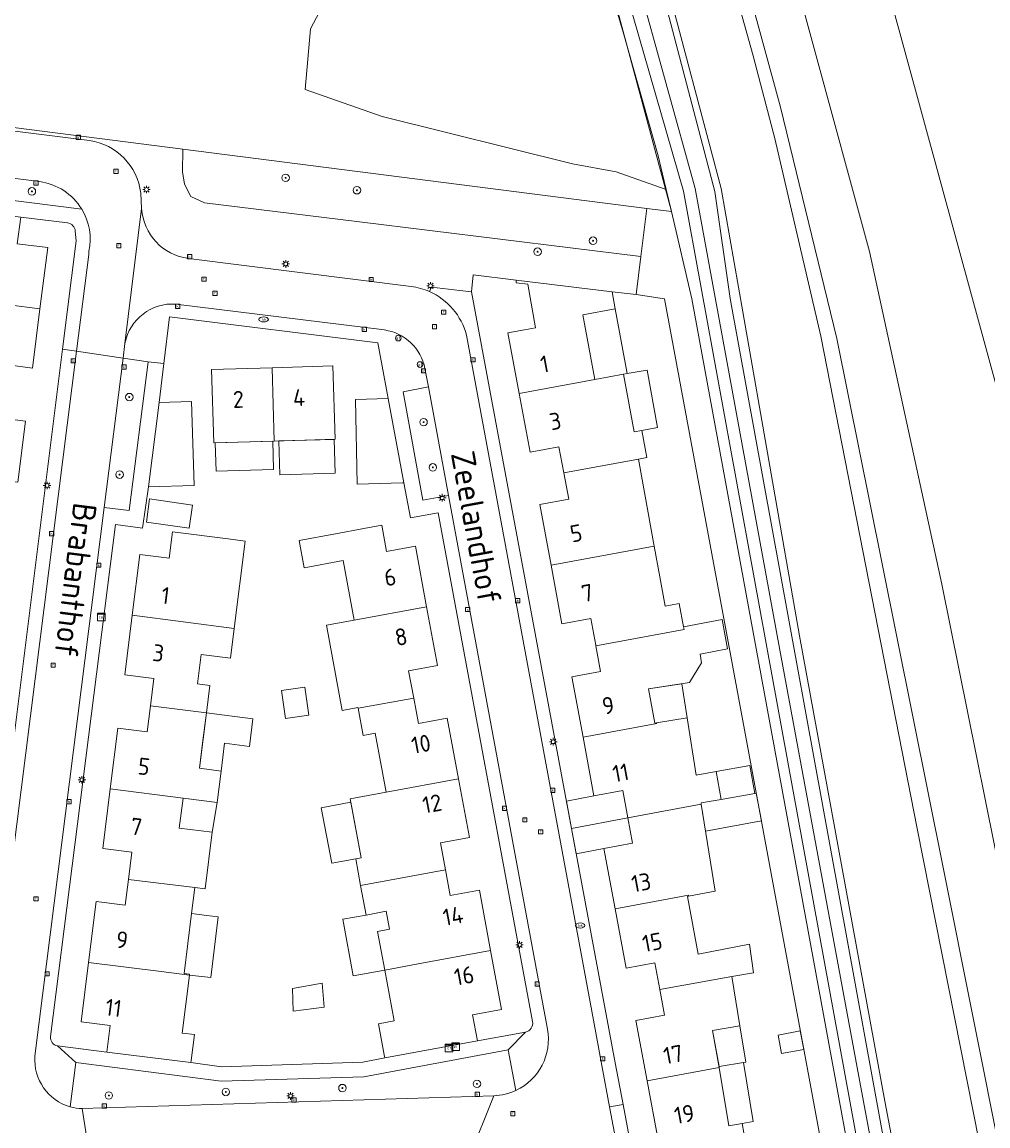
# Model space of a CAD drawing. Header units: metres. Extents: x 168032 to 180145, y 382923 to 399665.
# Tile 109 of 256: x 177681 to 177784, y 387571 to 387688. Entities that reach past the tile are written whole.
import ezdxf
from ezdxf.enums import TextEntityAlignment as Align

# ---------------------------------------------------------------- set-up
doc = ezdxf.new("R2010")
doc.units = ezdxf.units.M
doc.layers.get('0').update_dxf_attribs({"color": 8, "lineweight": 18})
for name, color, linetype, lineweight in [('B-WE-GR-BEPLANTING_CULTUUR_BODEMBEDEKKER-GV', 8, 'Continuous', 18), ('B-WE-GR-BEPLANTING_CULTUUR_BOSPLANTSOEN-GV', 8, 'Continuous', 18), ('B-WE-GR-BEPLANTING_CULTUUR_HEESTERS-GV', 8, 'Continuous', 18), ('B-WE-GR-BEPLANTING_CULTUUR_ROOS-GV', 8, 'Continuous', 18), ('B-WE-GR-BOOM-S', 8, 'Continuous', 18), ('B-WE-IE-TERREINAFSCHEIDING_KUNSTMATIG_HEKWERK-G', 8, 'IE-TERREINAFSCHEIDING-KUNSTMATIG', 18), ('B-WE-KL-DATA-S', 8, 'Continuous', 18), ('B-WE-KL-ET_KAST-S', 8, 'Continuous', 18), ('B-WE-KL-ET_LS_OV_LICHTMAST-S', 8, 'Continuous', 18), ('B-WE-KL-WATER-S', 8, 'Continuous', 18), ('B-WE-OG-BEBOUWING-GV', 8, 'Continuous', 18), ('B-WE-OG-BEBOUWING-T18', 8, 'Continuous', 18), ('B-WE-OG-BEBOUWING_LUIFEL-GV', 8, 'Continuous', 18), ('B-WE-OG-BEBOUWING_SCHUUR-GV', 8, 'Continuous', 18), ('B-WE-OG-TERREIN_CULTUURSCHEIDING-GV', 8, 'Continuous', 18), ('B-WE-OG-TERREIN_ERF-GV', 8, 'Continuous', 18), ('B-WE-OG-TOPOGRAFIE-T18', 8, 'Continuous', 18), ('B-WE-OG-WATER_SLOOT-GV', 8, 'Continuous', 18), ('B-WE-OG-WEG-GV', 8, 'Continuous', 18), ('B-WE-RI-GWA_KOLK-S', 8, 'Continuous', 18), ('B-WE-RI-GWA_RIOOLPUT-S', 8, 'Continuous', 18), ('B-WE-VH-VERHARDING_BETONSTRAATSTEEN-GV', 8, 'Continuous', 18), ('B-WE-VH-VERHARDING_TEGEL-GV', 8, 'Continuous', 18), ('B-WE-VW-AFSLUITPAAL-S', 8, 'Continuous', 18)]:
    doc.layers.add(name, color=color, linetype=linetype, lineweight=lineweight)
doc.styles.add('NLCS-ISO', font='NLCS-ISO.ttf')
doc.styles.add('NLCS-ISO-M200-T18', font='NLCS-ISO.ttf', dxfattribs={"height": 0.36})
doc.linetypes.add('IE-TERREINAFSCHEIDING-KUNSTMATIG', pattern='A,4,[82,NLCS.SHX,S=0.75,R=90,X=0,Y=0],4,-2', length=10)

# ---------------------------------------------------------------- blocks, each defined once
blk = doc.blocks.new('SKL-ET_KAST_ELEKTRA-SO')
at = {"color": 0, "linetype": 'ByBlock', "lineweight": 18}
for points in [[(-2, 2), (2, 2), (2, 1.68), (-2, 1.68)], [(-2, 1.52), (2, 1.52), (2, -2), (-2, -2)]]:
    blk.add_lwpolyline(points, close=True, dxfattribs=at)
at = {"color": 0, "linetype": 'ByBlock', "lineweight": 18, "style": 'NLCS-ISO'}
blk.add_text('et', height=1.5, dxfattribs=at).set_placement((0, 0), align=Align.MIDDLE_CENTER)
blk = doc.blocks.new('SKL-DATA_SIGNAAL_CAIKAST-SO')
at = {"color": 0, "linetype": 'ByBlock', "lineweight": 18}
for points in [[(-2, 2), (2, 2), (2, 1.68), (-2, 1.68)], [(-2, 1.52), (2, 1.52), (2, -2), (-2, -2)]]:
    blk.add_lwpolyline(points, close=True, dxfattribs=at)
at = {"color": 0, "linetype": 'ByBlock', "lineweight": 18, "style": 'NLCS-ISO'}
blk.add_text('cai', height=1.5, dxfattribs=at).set_placement((0, 0), align=Align.MIDDLE_CENTER)
blk = doc.blocks.new('SKL-ET_OV_LICHTMAST-SO')
at = {"color": 0, "linetype": 'ByBlock', "lineweight": 18}
for points in [[(-1.25, 0), (-2, 0)], [(-1.41, 1.41), (-0.88, 0.88)], [(0, 2), (0, 1.25)], [(0.88, 0.88), (1.41, 1.41)], [(2, 0), (1.25, 0)], [(-1.41, -1.41), (-0.88, -0.88)], [(0, -1.25), (0, -2)], [(0.88, -0.88), (1.41, -1.41)]]:
    blk.add_lwpolyline(points, dxfattribs=at)
blk.add_circle((0, 0), 1, dxfattribs=at)
blk = doc.blocks.new('SVW-AFSLUITPAAL-SO')
at = {"lineweight": 18}
blk.add_circle((0, 0), 1.5, dxfattribs=at)
at = {"lineweight": 18, "style": 'NLCS-ISO'}
blk.add_text('af', height=1.8, dxfattribs=at).set_placement((0, 0), align=Align.MIDDLE_CENTER)
blk = doc.blocks.new('SRI-PUT_INSPECTIEPUT_RIOOLPUT-SO')
at = {"color": 0, "linetype": 'ByBlock', "lineweight": 18}
blk.add_lwpolyline([(-1.12, -1.12), (1.12, -1.12), (1.12, 1.12), (-1.12, 1.12)], close=True, dxfattribs=at)
at = {"color": 0, "linetype": 'ByBlock', "lineweight": 18, "style": 'NLCS-ISO'}
blk.add_text('r', height=1.5, dxfattribs=at).set_placement((0, 0.28), align=Align.MIDDLE_CENTER)
blk = doc.blocks.new('SRI-KOLK-SO')
at = {"color": 0, "linetype": 'ByBlock', "lineweight": 18}
blk.add_lwpolyline([(-1.125, -1.125), (1.125, -1.125), (1.125, 1.125), (-1.125, 1.125)], close=True, dxfattribs=at)
at = {"color": 0, "linetype": 'ByBlock', "lineweight": 18, "style": 'NLCS-ISO'}
blk.add_text('k', height=1.5, dxfattribs=at).set_placement((0, 0), align=Align.MIDDLE_CENTER)
blk = doc.blocks.new('SKL-WATER_BRANDKRAAN_BRANDPUT-SO')
at = {"color": 0, "linetype": 'ByBlock', "lineweight": 18}
blk.add_ellipse((0, 0), major_axis=(2.5, 0), ratio=0.54, dxfattribs=at)
at = {"color": 0, "linetype": 'ByBlock', "lineweight": 18, "style": 'NLCS-ISO'}
blk.add_text('bk', height=1.5, dxfattribs=at).set_placement((0.16, 0), align=Align.MIDDLE_CENTER)
blk = doc.blocks.new('SGR-BOOM_01-SO')
at = {"linetype": 'ByBlock', "lineweight": 18}
h = blk.add_hatch(color=0, dxfattribs=at)
h.dxf.hatch_style = 1
edge = h.paths.add_edge_path()
edge.add_arc((0, 0), 0.25, 0, 360)
at = {"color": 0, "linetype": 'ByBlock', "lineweight": 18}
for radius in [2, 0.25]:
    blk.add_circle((0, 0), radius, dxfattribs=at)

msp = doc.modelspace()

# ---------------------------------------------------------------- linework, layer by layer
at = {"layer": 'B-WE-GR-BEPLANTING_CULTUUR_BODEMBEDEKKER-GV', "flags": 128}
msp.add_lwpolyline([(177694.634, 387651.837), (177691.986, 387652.224), (177689.978, 387636.339), (177692.645, 387636.023)], close=True, dxfattribs=at)
for points in [[(177732.957, 387578.665), (177717.605, 387575.803), (177702.398, 387575.349), (177686.953, 387577.338), (177686.369, 387572.616)], [(177733.77, 387574.349), (177732.957, 387578.665)], [(177687.62, 387572.418), (177731.424, 387573.789)]]:
    msp.add_lwpolyline(points, dxfattribs=at)
at = {"layer": 'B-WE-GR-BEPLANTING_CULTUUR_BODEMBEDEKKER-GV'}
for points in [[(177731.424, 387573.789, 0.1013712), (177733.77, 387574.349)], [(177686.369, 387572.616, 0.0630723), (177687.62, 387572.418)]]:
    msp.add_lwpolyline(points, format="xyb", dxfattribs=at)
at = {"layer": 'B-WE-GR-BEPLANTING_CULTUUR_BOSPLANTSOEN-GV', "flags": 128}
for points in [[(177750.277, 387740.862), (177765.388, 387685.508), (177771.384, 387663.541), (177779.052, 387628.193), (177787.404, 387586.838), (177794.273, 387553.658), (177801.057, 387519.671), (177804.045, 387504.231), (177808.196, 387497.272), (177810.07, 387494.855), (177813.787, 387492.34), (177816.021, 387493.308), (177816.69, 387494.367), (177817.17, 387496.267), (177816.684, 387502.817), (177811.36, 387535.515), (177803.093, 387571.242), (177800.358, 387581.153), (177794.563, 387601.455), (177785.887, 387645.552), (177757.624, 387748.982)], [(177648.989, 387680.752), (177698.339, 387674.44), (177747.692, 387668.128), (177750.298, 387667.803), (177749.746, 387670.156), (177744.436, 387672.024), (177739.772, 387672.885), (177719.536, 387677.908), (177711.355, 387680.779), (177711.929, 387687.237), (177714.8, 387692.691)]]:
    msp.add_lwpolyline(points, dxfattribs=at)
at = {"layer": 'B-WE-GR-BEPLANTING_CULTUUR_HEESTERS-GV', "flags": 128}
for points in [[(177683.093, 387670.983), (177647.769, 387675.406)], [(177642.598, 387674.051), (177642.848, 387673.709), (177647.766, 387673.086), (177687.587, 387668.038)]]:
    msp.add_lwpolyline(points, dxfattribs=at)
msp.add_lwpolyline([(177698.339, 387674.44), (177698.307, 387672.035), (177698.526, 387670.718), (177699.184, 387669.401), (177700.647, 387668.743), (177717.133, 387666.707), (177724.615, 387665.783), (177747.059, 387663.012), (177747.692, 387668.128)], close=True, dxfattribs=at)
at = {"layer": 'B-WE-GR-BEPLANTING_CULTUUR_HEESTERS-GV'}
msp.add_lwpolyline([(177687.587, 387668.038, 0.2266605), (177683.093, 387670.983)], format="xyb", dxfattribs=at)
at = {"layer": 'B-WE-GR-BEPLANTING_CULTUUR_ROOS-GV', "flags": 128}
msp.add_lwpolyline([(177724.463, 387649.15), (177721.755, 387648.628), (177723.85, 387637.096), (177726.585, 387637.601)], close=True, dxfattribs=at)
at = {"layer": 'B-WE-IE-TERREINAFSCHEIDING_KUNSTMATIG_HEKWERK-G', "flags": 128}
msp.add_lwpolyline([(177750.298, 387667.803), (177741.895, 387699.134), (177737.259, 387714.85)], dxfattribs=at)
at = {"layer": 'B-WE-OG-BEBOUWING-GV', "flags": 128}
for points in [[(177683.967, 387663.96), (177680.733, 387664.371), (177681.092, 387667.198), (177671.17, 387668.44), (177670.816, 387665.612), (177676.231, 387664.862), (177675.4, 387658.449), (177683.139, 387657.458)], [(177740.888, 387656.82), (177744.331, 387657.449), (177743.996, 387659.248), (177733.808, 387660.512), (177733.777, 387660.219), (177735.019, 387660.063), (177735.853, 387655.451), (177734.69, 387655.238), (177732.891, 387654.908), (177734.099, 387648.464), (177742.171, 387649.939)], [(177683.139, 387657.458), (177675.4, 387658.449), (177672.09, 387658.859), (177671.346, 387652.896), (177667.162, 387653.401), (177665.668, 387653.554), (177665.529, 387653.571), (177665.119, 387650.329), (177671.49, 387649.537), (177678.852, 387648.626), (177679.212, 387651.558), (177682.337, 387651.16)], [(177707.843, 387651.186), (177701.391, 387650.992), (177701.625, 387643.195), (177708.056, 387643.388)], [(177714.308, 387651.38), (177707.843, 387651.186), (177708.056, 387643.388), (177714.542, 387643.583)], [(177745.193, 387650.491), (177742.171, 387649.939), (177734.099, 387648.464), (177735.271, 387642.214), (177738.347, 387642.775), (177738.868, 387640), (177746.806, 387641.481), (177747.692, 387641.645), (177747.158, 387644.529), (177746.341, 387644.378)], [(177681.617, 387645.509), (177678.517, 387645.894), (177678.852, 387648.626), (177671.49, 387649.537), (177671.063, 387646.555), (177670.174, 387640.345), (177673.048, 387639.976), (177680.803, 387639.017)], [(177695.804, 387647.509), (177694.675, 387638.519), (177699.54, 387638.665), (177699.271, 387647.613)], [(177720.168, 387647.93), (177716.71, 387647.825), (177716.895, 387638.814), (177721.707, 387638.958), (177721.828, 387638.962)], [(177746.806, 387641.481), (177738.868, 387640), (177739.39, 387637.222), (177736.298, 387636.646), (177737.5, 387630.197), (177748.476, 387632.23)], [(177704.977, 387632.767), (177703.171, 387632.998), (177697.233, 387633.759), (177696.873, 387630.945), (177693.773, 387631.336), (177692.96, 387624.868), (177703.805, 387623.468)], [(177723.076, 387632.217), (177720.009, 387631.648), (177719.492, 387634.441), (177717.598, 387634.09), (177714.572, 387633.53), (177710.726, 387632.817), (177711.26, 387629.905), (177715.394, 387630.689), (177716.571, 387624.36), (177724.271, 387625.763)], [(177749.069, 387628.945), (177748.476, 387632.23), (177737.5, 387630.197), (177738.664, 387623.953), (177741.731, 387624.525), (177742.257, 387621.703), (177742.274, 387621.61), (177751.653, 387623.368), (177751.598, 387623.659), (177751.133, 387626.119), (177749.631, 387625.834)], [(177724.271, 387625.763), (177716.571, 387624.36), (177713.633, 387623.822), (177715.294, 387614.761), (177716.959, 387615.066), (177716.975, 387614.979), (177722.896, 387616.071), (177722.357, 387618.964), (177725.425, 387619.533)], [(177700.291, 387620.697), (177703.406, 387620.304), (177703.805, 387623.468), (177692.96, 387624.868), (177692.166, 387618.545), (177695.262, 387618.156), (177694.887, 387615.23), (177700.838, 387614.49), (177701.207, 387617.417), (177699.898, 387617.582)], [(177751.598, 387623.659), (177751.653, 387623.368), (177742.274, 387621.61), (177742.779, 387618.901), (177739.711, 387618.331), (177740.908, 387611.904), (177748.743, 387613.356), (177748.733, 387613.42), (177748.559, 387613.391), (177747.875, 387617.041), (177752.222, 387617.72), (177753.507, 387619.832), (177753.36, 387620.744), (177756.277, 387621.321), (177755.716, 387624.416)], [(177722.896, 387616.071), (177716.975, 387614.979), (177717.514, 387612.079), (177718.81, 387612.32), (177719.972, 387606.074), (177727.668, 387607.492), (177726.469, 387613.927), (177723.402, 387613.355)], [(177700.468, 387611.559), (177700.838, 387614.49), (177694.887, 387615.23), (177694.535, 387612.486), (177691.44, 387612.876), (177690.625, 387606.412), (177698.365, 387605.424), (177701.975, 387604.963), (177702.403, 387608.311), (177700.095, 387608.603)], [(177748.733, 387613.42), (177748.743, 387613.356), (177740.908, 387611.904), (177742.07, 387605.662), (177745.147, 387606.234), (177745.683, 387603.328), (177751.538, 387604.433), (177753.487, 387604.796), (177753.467, 387604.92), (177755.596, 387605.296), (177755.079, 387608.27), (177752.943, 387607.888), (177751.997, 387613.961)], [(177701.454, 387601.802), (177697.964, 387602.241), (177698.365, 387605.424), (177690.625, 387606.412), (177689.828, 387600.087), (177692.914, 387599.698), (177692.544, 387596.794), (177699.609, 387595.922), (177700.711, 387595.786)], [(177727.668, 387607.492), (177719.972, 387606.074), (177716.13, 387605.366), (177717.298, 387599.098), (177716.726, 387598.991), (177717.25, 387596.136), (177726.269, 387597.801), (177725.734, 387600.67), (177728.831, 387601.247)], [(177753.487, 387604.796), (177751.538, 387604.433), (177745.683, 387603.328), (177746.18, 387600.638), (177743.113, 387600.067), (177744.31, 387593.644), (177752.123, 387595.11), (177752.138, 387595.012), (177754.965, 387595.536)], [(177726.269, 387597.801), (177717.25, 387596.136), (177717.825, 387593.002), (177719.971, 387593.396), (177720.319, 387591.497), (177719.056, 387591.266), (177719.809, 387587.156), (177723.364, 387587.803), (177731.064, 387589.223), (177729.875, 387595.653), (177726.777, 387595.08)], [(177699.268, 387593.162), (177699.609, 387595.922), (177692.544, 387596.794), (177692.194, 387594.049), (177689.108, 387594.435), (177688.298, 387587.963), (177696.037, 387586.982), (177699.044, 387586.619), (177699.055, 387586.705), (177698.465, 387586.779)], [(177752.001, 387594.987), (177752.138, 387595.012), (177752.123, 387595.11), (177744.31, 387593.644), (177745.482, 387587.353), (177748.539, 387587.923), (177749.068, 387585.071), (177756.728, 387586.482), (177759.043, 387586.862), (177758.594, 387589.902), (177753.156, 387588.832)], [(177731.064, 387589.223), (177723.364, 387587.803), (177719.809, 387587.156), (177720.801, 387581.743), (177719.16, 387581.442), (177719.769, 387578.148), (177719.831, 387577.814), (177729.664, 387579.632), (177729.155, 387582.386), (177732.223, 387582.953)], [(177699.044, 387586.619), (177696.037, 387586.982), (177688.298, 387587.963), (177687.507, 387581.64), (177690.593, 387581.254), (177690.239, 387578.426), (177699.189, 387577.306), (177699.219, 387577.548), (177699.562, 387580.283), (177698.272, 387580.444)], [(177756.728, 387586.482), (177749.068, 387585.071), (177749.575, 387582.343), (177746.518, 387581.772), (177747.715, 387575.362), (177755.398, 387576.784), (177754.668, 387580.721), (177757.595, 387581.202)], [(177755.398, 387576.784), (177747.715, 387575.362), (177748.889, 387569.076), (177751.956, 387569.648), (177752.491, 387566.787), (177758.348, 387567.875), (177757.847, 387570.836), (177756.411, 387570.6)]]:
    msp.add_lwpolyline(points, close=True, dxfattribs=at)
at = {"layer": 'B-WE-OG-BEBOUWING_LUIFEL-GV', "flags": 128}
for points in [[(177744.331, 387657.449), (177740.888, 387656.82), (177742.171, 387649.939), (177745.193, 387650.491), (177745.614, 387650.568)], [(177747.158, 387644.529), (177748.835, 387644.839), (177747.711, 387650.951), (177745.614, 387650.568), (177745.193, 387650.491), (177746.341, 387644.378)], [(177707.906, 387643.384), (177701.775, 387643.199), (177701.865, 387640.201), (177707.996, 387640.385)], [(177714.422, 387643.579), (177708.545, 387643.403), (177708.653, 387639.804), (177714.53, 387639.981)], [(177751.429, 387617.596), (177747.875, 387617.041), (177748.559, 387613.391), (177748.733, 387613.42), (177751.997, 387613.961)], [(177700.838, 387614.49), (177700.095, 387608.603), (177702.403, 387608.311), (177702.781, 387611.271), (177705.429, 387610.933), (177705.799, 387613.864)], [(177755.596, 387605.296), (177759.188, 387605.93), (177758.658, 387608.91), (177755.079, 387608.27)], [(177701.454, 387601.802), (177701.975, 387604.963), (177698.365, 387605.424), (177697.964, 387602.241)], [(177745.147, 387606.234), (177742.07, 387605.662), (177739.141, 387605.118), (177739.686, 387602.196), (177745.683, 387603.328)], [(177759.328, 387605.955), (177759.188, 387605.93), (177755.596, 387605.296), (177753.467, 387604.92), (177753.487, 387604.796), (177753.948, 387601.907), (177759.874, 387603.005)], [(177716.199, 387604.996), (177713.067, 387604.411), (177714.17, 387598.513), (177716.726, 387598.991), (177717.298, 387599.098)], [(177745.683, 387603.328), (177739.686, 387602.196), (177740.185, 387599.522), (177743.113, 387600.067), (177746.18, 387600.638)], [(177702.109, 387592.803), (177700.882, 387592.958), (177699.268, 387593.162), (177698.465, 387586.779), (177699.055, 387586.705), (177699.044, 387586.619), (177701.329, 387586.343)], [(177719.056, 387591.266), (177720.319, 387591.497), (177719.971, 387593.396), (177717.825, 387593.002), (177715.366, 387592.551), (177716.468, 387586.547), (177719.809, 387587.156)], [(177710.002, 387585.18), (177710.058, 387582.789), (177713.381, 387583.192), (177713.144, 387585.764)], [(177757.595, 387581.202), (177754.668, 387580.721), (177755.379, 387576.885), (177757.982, 387577.312), (177758.227, 387577.352)], [(177757.982, 387577.312), (177755.379, 387576.885), (177755.398, 387576.784), (177756.411, 387570.6), (177757.847, 387570.836), (177759.009, 387571.051)]]:
    msp.add_lwpolyline(points, close=True, dxfattribs=at)
at = {"layer": 'B-WE-OG-BEBOUWING_SCHUUR-GV', "flags": 128}
for points in [[(177699.362, 387636.593), (177694.808, 387637.236), (177694.458, 387634.761), (177699.013, 387634.117)], [(177711.321, 387617.23), (177708.844, 387616.876), (177709.268, 387613.907), (177711.745, 387614.26)], [(177764.012, 387580.681), (177761.652, 387580.242), (177762.018, 387578.276), (177764.378, 387578.715)]]:
    msp.add_lwpolyline(points, close=True, dxfattribs=at)
at = {"layer": 'B-WE-OG-TERREIN_CULTUURSCHEIDING-GV', "flags": 128}
for points in [[(177709.988, 387816.972), (177715.887, 387799.303), (177723.346, 387776.331), (177730.48, 387754.177), (177735.501, 387738.298), (177742.549, 387715.348), (177748.353, 387694.94), (177754.919, 387669.938), (177756.562, 387658.566), (177785.964, 387497.558), (177786.68, 387490.883), (177789.652, 387488.696), (177788.18, 387491.817), (177783.815, 387516.245), (177773.005, 387573.194), (177763.945, 387622.692), (177757.888, 387657.151), (177755.581, 387670.242), (177749.451, 387693.383), (177738.21, 387732.374), (177729.863, 387759.569), (177719.71, 387790.014), (177711.804, 387812.667)], [(177753.26, 387710.576), (177761.905, 387678.88), (177767.911, 387654.284), (177772.685, 387630.504), (177779.26, 387597.87), (177788.619, 387550.99), (177798.418, 387502.097), (177799.525, 387495.835), (177799.09, 387494.546), (177799.88, 387492.144), (177799.975, 387492.248), (177806.448, 387487.566), (177807.504, 387486.782), (177807.032, 387488.79), (177804.045, 387504.231), (177801.057, 387519.671), (177794.273, 387553.658), (177787.404, 387586.838), (177779.052, 387628.193), (177771.384, 387663.541), (177765.388, 387685.508), (177750.277, 387740.862)], [(177751.77, 387710.262), (177759.007, 387684.366), (177761.308, 387675.575), (177766.187, 387654.548), (177776.438, 387602.195), (177790.359, 387531.991), (177796.926, 387496.307), (177797.409, 387494.49), (177799.09, 387494.546), (177799.525, 387495.835), (177798.418, 387502.097), (177788.619, 387550.99), (177779.26, 387597.87), (177772.685, 387630.504), (177767.911, 387654.284), (177761.905, 387678.88), (177753.26, 387710.576)], [(177790.359, 387531.991), (177776.438, 387602.195), (177766.187, 387654.548), (177761.308, 387675.575), (177759.007, 387684.366), (177751.77, 387710.262)], [(177714.8, 387692.691), (177711.929, 387687.237), (177711.355, 387680.779), (177719.536, 387677.908), (177739.772, 387672.885), (177744.436, 387672.024), (177749.746, 387670.156), (177749.545, 387671.014), (177748.908, 387673.733), (177745.176, 387686.865), (177740.287, 387703.405)], [(177749.451, 387693.383), (177755.581, 387670.242), (177757.888, 387657.151), (177763.945, 387622.692), (177773.005, 387573.194), (177783.815, 387516.245)], [(177698.526, 387670.718), (177698.307, 387672.035), (177698.339, 387674.44), (177648.989, 387680.752), (177646.923, 387682.372), (177645.508, 387684.482), (177645.175, 387681.365)], [(177647.861, 387680.405), (177688.404, 387675.341)], [(177693.852, 387669.767), (177693.954, 387668.112)], [(177724.568, 387659.29), (177724.783, 387659.761), (177727.812, 387659.416), (177729.038, 387659.277), (177729.232, 387661.087), (177733.808, 387660.512), (177743.996, 387659.248), (177746.561, 387658.992), (177747.059, 387663.012), (177724.615, 387665.783), (177717.133, 387666.707), (177700.647, 387668.743), (177699.184, 387669.401), (177698.526, 387670.718)], [(177698.929, 387662.813), (177722.625, 387659.836)]]:
    msp.add_lwpolyline(points, dxfattribs=at)
at = {"layer": 'B-WE-OG-TERREIN_CULTUURSCHEIDING-GV'}
for points in [[(177688.404, 387675.341, -0.3414998), (177693.852, 387669.767)], [(177693.954, 387668.112, 0.3601612), (177698.929, 387662.813)], [(177722.625, 387659.836, -0.0707581), (177724.568, 387659.29)]]:
    msp.add_lwpolyline(points, format="xyb", dxfattribs=at)
at = {"layer": 'B-WE-OG-TERREIN_CULTUURSCHEIDING-GV', "flags": 128}
msp.add_lwpolyline([(177752.472, 387658.526), (177750.298, 387667.803), (177747.692, 387668.128), (177747.059, 387663.012), (177746.561, 387658.992), (177749.584, 387658.533), (177764.022, 387580.624), (177764.412, 387578.53), (177776.233, 387514.785), (177776.806, 387511.691), (177780.08, 387494.282), (177782.65, 387494.066), (177782.441, 387495.75)], close=True, dxfattribs=at)
at = {"layer": 'B-WE-OG-TERREIN_ERF-GV', "flags": 128}
for points in [[(177686.065, 387666.6), (177681.092, 387667.198)], [(177685.541, 387653.166), (177686.984, 387664.679), (177686.898, 387665.708)], [(177680.733, 387664.371), (177683.967, 387663.96), (177683.139, 387657.458), (177682.337, 387651.16), (177679.212, 387651.558)], [(177748.889, 387569.076), (177747.715, 387575.362), (177746.518, 387581.772), (177749.575, 387582.343), (177749.068, 387585.071), (177748.539, 387587.923), (177745.482, 387587.353), (177744.31, 387593.644), (177743.113, 387600.067), (177746.18, 387600.638), (177745.683, 387603.328), (177745.147, 387606.234), (177742.07, 387605.662), (177740.908, 387611.904), (177739.711, 387618.331), (177742.779, 387618.901), (177742.274, 387621.61), (177742.257, 387621.703), (177741.731, 387624.525), (177738.664, 387623.953), (177737.5, 387630.197), (177736.298, 387636.646), (177739.39, 387637.222), (177738.868, 387640), (177738.347, 387642.775), (177735.271, 387642.214), (177734.099, 387648.464), (177732.891, 387654.908), (177734.69, 387655.238), (177735.853, 387655.451), (177735.019, 387660.063), (177733.777, 387660.219), (177733.808, 387660.512), (177729.232, 387661.087), (177729.038, 387659.277), (177744.33, 387577.301), (177745.157, 387572.858), (177760.103, 387492.537)], [(177776.233, 387514.785), (177764.412, 387578.53), (177764.022, 387580.624), (177749.584, 387658.533), (177746.561, 387658.992), (177743.996, 387659.248), (177744.331, 387657.449), (177740.888, 387656.82), (177742.171, 387649.939), (177745.193, 387650.491), (177746.341, 387644.378), (177747.158, 387644.529), (177747.692, 387641.645), (177746.806, 387641.481), (177748.476, 387632.23), (177749.069, 387628.945), (177749.631, 387625.834), (177751.133, 387626.119), (177751.598, 387623.659), (177755.716, 387624.416), (177756.277, 387621.321), (177753.36, 387620.744), (177753.507, 387619.832), (177752.222, 387617.72), (177747.875, 387617.041), (177748.559, 387613.391), (177748.733, 387613.42), (177751.997, 387613.961), (177752.943, 387607.888), (177755.079, 387608.27), (177755.596, 387605.296), (177753.467, 387604.92), (177753.487, 387604.796), (177754.965, 387595.536), (177752.138, 387595.012), (177752.001, 387594.987), (177753.156, 387588.832), (177758.594, 387589.902), (177759.043, 387586.862), (177756.728, 387586.482), (177757.595, 387581.202), (177754.668, 387580.721), (177755.398, 387576.784), (177756.411, 387570.6), (177757.847, 387570.836), (177758.348, 387567.875)], [(177735.534, 387581.665), (177725.491, 387635.777), (177722.559, 387635.234), (177721.828, 387638.962), (177721.707, 387638.958), (177716.895, 387638.814), (177716.71, 387647.825), (177720.168, 387647.93), (177719.093, 387653.845), (177696.902, 387656.595), (177696.303, 387651.635), (177695.804, 387647.509), (177699.271, 387647.613), (177699.54, 387638.665), (177694.675, 387638.519), (177694.058, 387634.152), (177691.161, 387634.538), (177684.269, 387580.086)], [(177675.731, 387574.91), (177685.541, 387653.166)], [(177678.517, 387645.894), (177681.617, 387645.509), (177680.803, 387639.017)], [(177684.995, 387579.081), (177690.239, 387578.426), (177690.593, 387581.254), (177687.507, 387581.64), (177688.298, 387587.963), (177689.108, 387594.435), (177692.194, 387594.049), (177692.544, 387596.794), (177692.914, 387599.698), (177689.828, 387600.087), (177690.625, 387606.412), (177691.44, 387612.876), (177694.535, 387612.486), (177694.887, 387615.23), (177695.262, 387618.156), (177692.166, 387618.545), (177692.96, 387624.868), (177693.773, 387631.336), (177696.873, 387630.945), (177697.233, 387633.759), (177703.171, 387632.998), (177704.977, 387632.767), (177703.805, 387623.468), (177703.406, 387620.304), (177700.291, 387620.697), (177699.898, 387617.582), (177701.207, 387617.417), (177700.838, 387614.49), (177700.468, 387611.559), (177700.095, 387608.603), (177702.403, 387608.311), (177701.975, 387604.963), (177698.365, 387605.424), (177697.964, 387602.241), (177701.454, 387601.802), (177700.711, 387595.786), (177699.609, 387595.922), (177699.268, 387593.162), (177698.465, 387586.779), (177699.055, 387586.705), (177699.044, 387586.619), (177698.272, 387580.444), (177699.562, 387580.283), (177699.219, 387577.548), (177699.189, 387577.306), (177702.456, 387576.854), (177717.483, 387577.346), (177719.831, 387577.814), (177719.769, 387578.148), (177719.16, 387581.442), (177720.801, 387581.743), (177719.809, 387587.156), (177719.056, 387591.266), (177720.319, 387591.497), (177719.971, 387593.396), (177717.825, 387593.002), (177717.25, 387596.136), (177716.726, 387598.991), (177717.298, 387599.098), (177716.13, 387605.366), (177719.972, 387606.074), (177718.81, 387612.32), (177717.514, 387612.079), (177716.975, 387614.979), (177716.959, 387615.066), (177715.294, 387614.761), (177713.633, 387623.822)], [(177713.633, 387623.822), (177716.571, 387624.36), (177715.394, 387630.689), (177711.26, 387629.905), (177710.726, 387632.817), (177714.572, 387633.53), (177717.598, 387634.09), (177719.492, 387634.441), (177720.009, 387631.648), (177723.076, 387632.217), (177724.271, 387625.763), (177725.425, 387619.533), (177722.357, 387618.964), (177722.896, 387616.071), (177723.402, 387613.355), (177726.469, 387613.927), (177727.668, 387607.492), (177728.831, 387601.247), (177725.734, 387600.67), (177726.269, 387597.801), (177726.777, 387595.08), (177729.875, 387595.653), (177731.064, 387589.223), (177732.223, 387582.953), (177729.155, 387582.386), (177729.664, 387579.632), (177734.794, 387580.547)]]:
    msp.add_lwpolyline(points, dxfattribs=at)
at = {"layer": 'B-WE-OG-TERREIN_ERF-GV'}
for points in [[(177686.898, 387665.708, 0.3416585), (177686.065, 387666.6)], [(177734.794, 387580.547, 0.3938752), (177735.534, 387581.665)], [(177684.269, 387580.086, 0.389576), (177684.995, 387579.081)]]:
    msp.add_lwpolyline(points, format="xyb", dxfattribs=at)
at = {"layer": 'B-WE-OG-TERREIN_ERF-GV', "flags": 128}
msp.add_lwpolyline([(177708.056, 387643.388), (177701.625, 387643.195), (177701.391, 387650.992), (177707.843, 387651.186), (177714.308, 387651.38), (177714.542, 387643.583)], close=True, dxfattribs=at)
at = {"layer": 'B-WE-OG-WATER_SLOOT-GV', "flags": 128}
for points in [[(177698.987, 387842.381), (177714.473, 387797.757), (177722.962, 387771.144), (177737.416, 387725.946), (177752.845, 387670.253), (177761.793, 387621.384), (177770.224, 387575.843), (177784.162, 387501.222), (177784.965, 387493.995), (177783.703, 387494.339), (177760.99, 387618.574), (177751.583, 387669.966), (177736.728, 387721.53), (177729.329, 387745.161), (177721.585, 387770.513), (177712.867, 387797.241), (177701.396, 387829.82)], [(177701.396, 387829.82), (177712.867, 387797.241), (177721.585, 387770.513), (177729.329, 387745.161), (177736.728, 387721.53), (177751.583, 387669.966), (177760.99, 387618.574), (177783.703, 387494.339), (177784.965, 387493.995), (177784.162, 387501.222), (177770.224, 387575.843), (177761.793, 387621.384), (177752.845, 387670.253), (177737.416, 387725.946), (177722.962, 387771.144), (177714.473, 387797.757), (177698.987, 387842.381)], [(177740.287, 387703.405), (177745.176, 387686.865), (177748.908, 387673.733), (177749.545, 387671.014), (177749.746, 387670.156), (177750.298, 387667.803), (177752.472, 387658.526), (177782.441, 387495.75), (177782.65, 387494.066), (177782.95, 387491.647), (177786.68, 387490.883), (177785.964, 387497.558), (177756.562, 387658.566), (177754.919, 387669.938), (177748.353, 387694.94)]]:
    msp.add_lwpolyline(points, dxfattribs=at)
at = {"layer": 'B-WE-OG-WEG-GV', "flags": 128}
msp.add_lwpolyline([(177757.624, 387748.982), (177785.887, 387645.552), (177794.563, 387601.455), (177800.358, 387581.153), (177803.093, 387571.242), (177811.36, 387535.515)], dxfattribs=at)
at = {"layer": 'B-WE-VH-VERHARDING_BETONSTRAATSTEEN-GV', "flags": 128}
for points in [[(177688.404, 387675.341), (177647.861, 387680.405)], [(177647.769, 387675.406), (177683.093, 387670.983)], [(177688.356, 387663.571), (177688.334, 387663.249), (177687.031, 387652.949), (177691.986, 387652.224), (177692.184, 387653.786), (177693.954, 387668.112), (177693.852, 387669.767)], [(177693.954, 387668.112), (177692.184, 387653.786)], [(177722.625, 387659.836), (177698.929, 387662.813)], [(177697.606, 387657.956), (177719.79, 387655.206)], [(177743.735, 387572.611), (177742.919, 387577.015), (177742.025, 387581.832), (177728.507, 387654.663)], [(177682.6, 387577.992), (177689.978, 387636.339), (177691.986, 387652.224), (177687.031, 387652.949), (177677.22, 387575.399), (177675.209, 387559.583), (177666.885, 387493.584)], [(177724.086, 387651.115), (177724.463, 387649.15), (177726.585, 387637.601), (177737.118, 387580.86)], [(177731.424, 387573.789), (177687.62, 387572.418), (177689.068, 387563.176)], [(177728.816, 387567.319), (177731.424, 387573.789)], [(177731.424, 387573.789), (177728.816, 387567.319), (177730.768, 387567.344)], [(177691.024, 387494.771), (177689.068, 387563.176), (177687.62, 387572.418)], [(177730.432, 387564.467), (177732.529, 387491.888), (177735.822, 387491.988), (177746.351, 387492.226), (177757.986, 387492.489), (177760.103, 387492.537), (177745.157, 387572.858)], [(177745.157, 387572.858), (177743.735, 387572.611), (177744.252, 387569.82), (177757.061, 387500.705)], [(177757.061, 387500.705), (177744.252, 387569.82), (177743.735, 387572.611)]]:
    msp.add_lwpolyline(points, dxfattribs=at)
at = {"layer": 'B-WE-VH-VERHARDING_BETONSTRAATSTEEN-GV'}
for points in [[(177693.852, 387669.767, 0.3414998), (177688.404, 387675.341)], [(177683.093, 387670.983, -0.2266605), (177687.587, 387668.038)], [(177687.587, 387668.038, -0.188203), (177688.356, 387663.571)], [(177698.929, 387662.813, -0.3601612), (177693.954, 387668.112)], [(177724.568, 387659.29, 0.0707581), (177722.625, 387659.836)], [(177728.507, 387654.663, 0.227239), (177724.568, 387659.29)], [(177692.184, 387653.786, -0.3804193), (177697.606, 387657.956)], [(177719.79, 387655.206, -0.3196598), (177724.086, 387651.115)], [(177737.118, 387580.86, -0.3414206), (177733.77, 387574.349)], [(177686.369, 387572.616, -0.3548159), (177682.6, 387577.992)], [(177733.77, 387574.349, -0.1013712), (177731.424, 387573.789)], [(177687.62, 387572.418, -0.0630723), (177686.369, 387572.616)]]:
    msp.add_lwpolyline(points, format="xyb", dxfattribs=at)
at = {"layer": 'B-WE-VH-VERHARDING_TEGEL-GV', "flags": 128}
for points in [[(177647.766, 387673.086), (177647.617, 387671.451), (177653.685, 387670.642), (177659.639, 387669.88), (177667.324, 387668.897), (177671.033, 387668.456), (177671.17, 387668.44), (177681.092, 387667.198), (177686.065, 387666.6)], [(177687.587, 387668.038), (177647.766, 387673.086)], [(177686.898, 387665.708), (177686.984, 387664.679), (177685.541, 387653.166), (177687.031, 387652.949), (177688.334, 387663.249), (177688.356, 387663.571)], [(177729.038, 387659.277), (177727.812, 387659.416), (177724.783, 387659.761), (177724.568, 387659.29)], [(177728.507, 387654.663), (177742.025, 387581.832), (177742.919, 387577.015), (177743.735, 387572.611), (177745.157, 387572.858), (177744.33, 387577.301), (177729.038, 387659.277)], [(177719.79, 387655.206), (177697.606, 387657.956)], [(177692.184, 387653.786), (177691.986, 387652.224), (177694.634, 387651.837), (177696.303, 387651.635), (177696.902, 387656.595), (177719.093, 387653.845), (177720.168, 387647.93), (177721.828, 387638.962), (177722.559, 387635.234), (177725.491, 387635.777), (177735.534, 387581.665)], [(177687.031, 387652.949), (177685.541, 387653.166), (177675.731, 387574.91)], [(177677.22, 387575.399), (177687.031, 387652.949)], [(177695.804, 387647.509), (177696.303, 387651.635), (177694.634, 387651.837), (177692.645, 387636.023), (177689.978, 387636.339), (177682.6, 387577.992)], [(177726.585, 387637.601), (177723.85, 387637.096), (177721.755, 387648.628), (177724.463, 387649.15), (177724.086, 387651.115)], [(177684.269, 387580.086), (177691.161, 387634.538), (177694.058, 387634.152), (177694.675, 387638.519), (177695.804, 387647.509)], [(177737.118, 387580.86), (177726.585, 387637.601)], [(177734.794, 387580.547), (177732.957, 387578.665), (177733.77, 387574.349)], [(177686.369, 387572.616), (177686.953, 387577.338), (177684.995, 387579.081)]]:
    msp.add_lwpolyline(points, dxfattribs=at)
at = {"layer": 'B-WE-VH-VERHARDING_TEGEL-GV'}
for points in [[(177688.356, 387663.571, 0.188203), (177687.587, 387668.038)], [(177686.065, 387666.6, -0.3416585), (177686.898, 387665.708)], [(177724.568, 387659.29, -0.227239), (177728.507, 387654.663)], [(177697.606, 387657.956, 0.3804193), (177692.184, 387653.786)], [(177724.086, 387651.115, 0.3196598), (177719.79, 387655.206)], [(177733.77, 387574.349, 0.3414206), (177737.118, 387580.86)], [(177735.534, 387581.665, -0.3938752), (177734.794, 387580.547)], [(177684.995, 387579.081, -0.389576), (177684.269, 387580.086)], [(177682.6, 387577.992, 0.3548159), (177686.369, 387572.616)]]:
    msp.add_lwpolyline(points, format="xyb", dxfattribs=at)
at = {"layer": 'B-WE-VH-VERHARDING_TEGEL-GV', "flags": 128}
msp.add_lwpolyline([(177732.957, 387578.665), (177734.794, 387580.547), (177729.664, 387579.632), (177719.831, 387577.814), (177717.483, 387577.346), (177702.456, 387576.854), (177699.189, 387577.306), (177690.239, 387578.426), (177684.995, 387579.081), (177686.953, 387577.338), (177702.398, 387575.349), (177717.605, 387575.803)], close=True, dxfattribs=at)

# ---------------------------------------------------------------- block references
at = {"layer": 'B-WE-GR-BOOM-S', "xscale": 0.2, "yscale": 0.2, "zscale": 0.2}
for p in [(177709.272, 387671.383), (177682.281, 387669.939), (177716.859, 387670.065), (177741.97, 387664.693), (177736.072, 387663.529), (177692.646, 387648.067), (177723.943, 387645.402), (177724.928, 387640.595), (177691.611, 387639.83), (177715.313, 387574.596), (177729.625, 387575.05), (177690.469, 387573.81), (177702.909, 387574.188)]:
    msp.add_blockref('SGR-BOOM_01-SO', p, dxfattribs=at)
at = {"layer": 'B-WE-KL-DATA-S', "xscale": 0.2, "yscale": 0.2, "zscale": 0.2}
msp.add_blockref('SKL-DATA_SIGNAAL_CAIKAST-SO', (177689.669, 387624.694), dxfattribs=at)
at = {"layer": 'B-WE-KL-ET_KAST-S', "xscale": 0.2, "yscale": 0.2, "zscale": 0.2}
for p in [(177727.352, 387578.997), (177726.652, 387578.872)]:
    msp.add_blockref('SKL-ET_KAST_ELEKTRA-SO', p, dxfattribs=at)
at = {"layer": 'B-WE-KL-ET_LS_OV_LICHTMAST-S', "xscale": 0.2, "yscale": 0.2, "zscale": 0.2}
for p in [(177694.475, 387670.144), (177709.277, 387662.225), (177724.68, 387659.906), (177683.895, 387638.67), (177725.929, 387637.37), (177737.742, 387611.424), (177687.608, 387607.383), (177734.147, 387589.818), (177709.796, 387573.766)]:
    msp.add_blockref('SKL-ET_OV_LICHTMAST-SO', p, dxfattribs=at)
at = {"layer": 'B-WE-KL-WATER-S', "xscale": 0.2, "yscale": 0.2, "zscale": 0.2}
for p in [(177706.934, 387656.331), (177740.611, 387591.888)]:
    msp.add_blockref('SKL-WATER_BRANDKRAAN_BRANDPUT-SO', p, dxfattribs=at)
at = {"layer": 'B-WE-RI-GWA_KOLK-S', "xscale": 0.2, "yscale": 0.2, "zscale": 0.2}
for p in [(177687.222, 387675.69), (177682.717, 387670.829), (177699.057, 387662.998), (177718.373, 387660.571), (177697.781, 387657.733), (177717.637, 387655.272), (177686.7, 387651.923), (177729.199, 387652.035), (177692.067, 387651.271), (177723.931, 387650.862), (177684.377, 387633.557), (177689.403, 387630.199), (177733.952, 387626.426), (177728.63, 387625.489), (177737.693, 387606.269), (177686.224, 387605.062), (177732.552, 387604.356), (177683.909, 387586.752), (177736.023, 387585.662), (177742.993, 387577.715), (177710.154, 387573.323), (177729.65, 387573.934), (177689.993, 387572.692)]:
    msp.add_blockref('SRI-KOLK-SO', p, dxfattribs=at)
at = {"layer": 'B-WE-RI-GWA_RIOOLPUT-S', "xscale": 0.2, "yscale": 0.2, "zscale": 0.2}
for p in [(177691.239, 387672.065), (177691.529, 387664.18), (177700.581, 387660.614), (177701.749, 387659.098), (177726.089, 387657.103), (177725.106, 387655.565), (177684.542, 387619.57), (177734.716, 387603.121), (177736.4, 387601.851), (177682.718, 387594.717), (177733.438, 387571.89)]:
    msp.add_blockref('SRI-PUT_INSPECTIEPUT_RIOOLPUT-SO', p, dxfattribs=at)
at = {"layer": 'B-WE-VW-AFSLUITPAAL-S', "xscale": 0.2, "yscale": 0.2, "zscale": 0.2}
for p in [(177721.253, 387654.346), (177723.56, 387651.531)]:
    msp.add_blockref('SVW-AFSLUITPAAL-SO', p, dxfattribs=at)

# ---------------------------------------------------------------- texts
at = {"layer": 'B-WE-OG-BEBOUWING-T18', "style": 'NLCS-ISO-M200-T18'}
for s, rotation, p in [('1', 10.5, (177736.82, 387651.586)), ('2', 1.7, (177704.239, 387647.825)), ('4', 1.7, (177710.697, 387648.019)), ('3', 10.5, (177737.958, 387645.515)), ('5', 10.5, (177740.173, 387633.596)), ('6', 10.4, (177720.381, 387628.918)), ('1', 352.8, (177696.5, 387626.978)), ('7', 10.5, (177741.356, 387627.25)), ('8', 10.4, (177721.554, 387622.583)), ('3', 352.8, (177695.732, 387620.861)), ('9', 10.5, (177743.583, 387615.287)), ('10', 10.5, (177723.674, 387611.179)), ('5', 352.8, (177694.202, 387608.796)), ('11', 10.5, (177744.917, 387608.13)), ('12', 10.5, (177724.855, 387604.839)), ('7', 352.8, (177693.396, 387602.401)), ('13', 10.5, (177747.089, 387596.467)), ('14', 10.4, (177727.077, 387592.903)), ('9', 352.9, (177691.873, 387590.356)), ('15', 10.5, (177748.274, 387590.109)), ('16', 10.4, (177728.253, 387586.546)), ('11', 352.8, (177690.967, 387583.13)), ('17', 10.5, (177750.495, 387578.177)), ('19', 10.5, (177751.68, 387571.829))]:
    msp.add_text(s, height=1.8, rotation=rotation, dxfattribs=at).set_placement(p, align=Align.MIDDLE)
at = {"layer": 'B-WE-OG-TOPOGRAFIE-T18', "style": 'NLCS-ISO-M200-T18'}
for s, rotation, p in [('Zeelandhof', 280.4, (177729.553, 387634.205)), ('Brabanthof', 262.8, (177686.937, 387628.597))]:
    msp.add_text(s, height=2.5, rotation=rotation, dxfattribs=at).set_placement(p, align=Align.MIDDLE)

doc.saveas('drawing.dxf')
